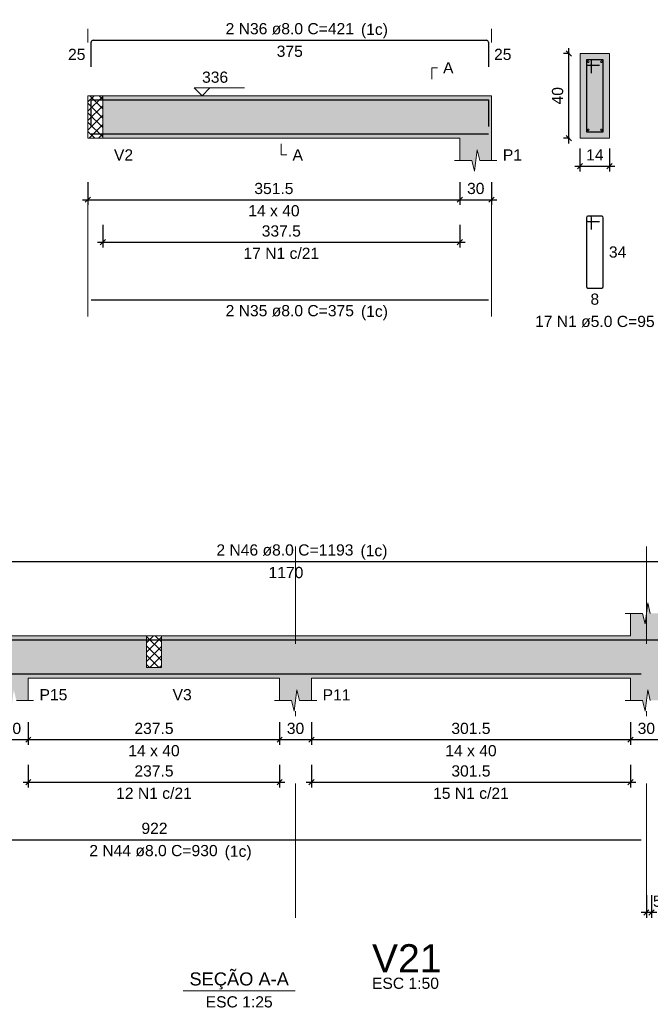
# Model space of a CAD drawing. Header units: millimetres. Extents: x 1434 to 2277, y -793 to -278.
# Tile 91 of 111: x 1853 to 1865, y -404 to -385. Entities that reach past the tile are written whole.
import ezdxf

# ---------------------------------------------------------------- set-up
doc = ezdxf.new("R2010")
doc.units = ezdxf.units.MM
doc.linetypes.add('DASHDOT', pattern=[25.4, 12.7, -6.35, 0, -6.35])
for name, color, linetype, lineweight in [('Descrição da armadura', 7, 'Continuous', 5), ('DT-Barras na forma', 1, 'Continuous', 30), ('DT-Barras no corte', 5, 'Continuous', 5), ('DT-Barras rebatidas', 1, 'Continuous', 30), ('DT-Cotas', 9, 'Continuous', 5), ('DT-Forma', 5, 'Continuous', 5), ('DT-Hachura forma vigas', 252, 'Continuous', 5), ('DT-Hachura intersecção vigas', 9, 'Continuous', 5), ('DT-Hachura seção vigas', 252, 'Continuous', 5), ('DT-Pontilhado', 9, 'DASHDOT', 5), ('DT-Textos', 7, 'Continuous', 5), ('DT-Título', 250, 'Continuous', 20), ('Textos armaduras', 7, 'Continuous', 5)]:
    doc.layers.add(name, color=color, linetype=linetype, lineweight=lineweight)
doc.styles.add('ARIAL', font='arial.ttf')
doc.styles.get("Standard").update_dxf_attribs({"font": 'arial.ttf'})
doc.dimstyles.new('UM_25.000000', dxfattribs={"dimtxt": 0.18, "dimasz": 0.1, "dimexe": 0.1, "dimexo": 0.2, "dimgap": 0, "dimtad": 1, "dimtih": 1, "dimtoh": 1, "dimdec": 1, "dimlfac": 25, "dimzin": 0, "dimdsep": 46, "dimtxsty": 'Standard', "dimcen": 0.09, "dimdle": 0.1, "dimadec": 1, "dimazin": 2, "dimtfac": 1, "dimtdec": 4, "dimtofl": 0, "dimtmove": 0, "dimatfit": 3, "dimfxl": 1, "dimtolj": 1, "dimarcsym": 0})
doc.dimstyles.new('UM_50.000000', dxfattribs={"dimtxt": 0.18, "dimasz": 0.1, "dimexe": 0.1, "dimexo": 0.2, "dimgap": 0, "dimtad": 1, "dimtih": 1, "dimtoh": 1, "dimdec": 1, "dimlfac": 50, "dimzin": 0, "dimdsep": 46, "dimtxsty": 'Standard', "dimcen": 0.09, "dimdle": 0.1, "dimadec": 1, "dimazin": 2, "dimtfac": 1, "dimtdec": 4, "dimtofl": 0, "dimtmove": 0, "dimatfit": 3, "dimfxl": 1, "dimtolj": 1, "dimarcsym": 0})

# ---------------------------------------------------------------- blocks, each defined once
blk = doc.blocks.new('_Oblique')
at = {"color": 0, "linetype": 'ByBlock', "lineweight": -2}
blk.add_line((-0.5, -0.5), (0.5, 0.5), dxfattribs=at)
blk = doc.blocks.new('*D564')
at = {"layer": 'DT-Cotas', "color": 0, "lineweight": -2, "transparency": 16777216}
for p, q in [((1852.827, -398.268), (1852.827, -398.698)), ((1853.427, -398.268), (1853.427, -398.698)), ((1852.727, -398.598), (1853.527, -398.598))]:
    blk.add_line(p, q, dxfattribs=at)
at = {"layer": 'DT-Cotas', "color": 0, "lineweight": -2, "transparency": 16777216, "xscale": 0.1, "yscale": 0.1, "zscale": 0.1, "rotation": 180}
blk.add_blockref('_Oblique', (1852.827, -398.598), dxfattribs=at)
at = {"layer": 'DT-Cotas', "color": 0, "lineweight": -2, "transparency": 16777216, "xscale": 0.1, "yscale": 0.1, "zscale": 0.1}
blk.add_blockref('_Oblique', (1853.427, -398.598), dxfattribs=at)
at = {"layer": 'DT-Cotas', "color": 7, "transparency": 16777216, "insert": (1853.127, -398.386), "char_height": 0.2118, "attachment_point": 5, "rotation": 0.0057, "style": 'ARIAL'}
blk.add_mtext('\\A1;30', dxfattribs=at)
blk = doc.blocks.new('*D565')
at = {"layer": 'DT-Cotas', "color": 0, "lineweight": -2, "transparency": 16777216}
for p, q in [((1853.427, -398.268), (1853.427, -398.698)), ((1858.177, -398.268), (1858.177, -398.698)), ((1853.327, -398.598), (1858.277, -398.598))]:
    blk.add_line(p, q, dxfattribs=at)
at = {"layer": 'DT-Cotas', "color": 0, "lineweight": -2, "transparency": 16777216, "xscale": 0.1, "yscale": 0.1, "zscale": 0.1, "rotation": 180}
blk.add_blockref('_Oblique', (1853.427, -398.598), dxfattribs=at)
at = {"layer": 'DT-Cotas', "color": 0, "lineweight": -2, "transparency": 16777216, "xscale": 0.1, "yscale": 0.1, "zscale": 0.1}
blk.add_blockref('_Oblique', (1858.177, -398.598), dxfattribs=at)
at = {"layer": 'DT-Cotas', "color": 7, "transparency": 16777216, "insert": (1855.802, -398.386), "char_height": 0.2118, "attachment_point": 5, "rotation": 0.0057, "style": 'ARIAL'}
blk.add_mtext('\\A1;237.5', dxfattribs=at)
blk = doc.blocks.new('*D566')
at = {"layer": 'DT-Cotas', "color": 0, "lineweight": -2, "transparency": 16777216}
for p, q in [((1858.177, -398.268), (1858.177, -398.698)), ((1858.777, -398.268), (1858.777, -398.698)), ((1858.077, -398.598), (1858.877, -398.598))]:
    blk.add_line(p, q, dxfattribs=at)
at = {"layer": 'DT-Cotas', "color": 0, "lineweight": -2, "transparency": 16777216, "xscale": 0.1, "yscale": 0.1, "zscale": 0.1, "rotation": 180}
blk.add_blockref('_Oblique', (1858.177, -398.598), dxfattribs=at)
at = {"layer": 'DT-Cotas', "color": 0, "lineweight": -2, "transparency": 16777216, "xscale": 0.1, "yscale": 0.1, "zscale": 0.1}
blk.add_blockref('_Oblique', (1858.777, -398.598), dxfattribs=at)
at = {"layer": 'DT-Cotas', "color": 7, "transparency": 16777216, "insert": (1858.477, -398.386), "char_height": 0.2118, "attachment_point": 5, "rotation": 0.0057, "style": 'ARIAL'}
blk.add_mtext('\\A1;30', dxfattribs=at)
blk = doc.blocks.new('*D567')
at = {"layer": 'DT-Cotas', "color": 0, "lineweight": -2, "transparency": 16777216}
for p, q in [((1858.777, -398.268), (1858.777, -398.698)), ((1864.807, -398.268), (1864.807, -398.698)), ((1858.677, -398.598), (1864.907, -398.598))]:
    blk.add_line(p, q, dxfattribs=at)
at = {"layer": 'DT-Cotas', "color": 0, "lineweight": -2, "transparency": 16777216, "xscale": 0.1, "yscale": 0.1, "zscale": 0.1, "rotation": 180}
blk.add_blockref('_Oblique', (1858.777, -398.598), dxfattribs=at)
at = {"layer": 'DT-Cotas', "color": 0, "lineweight": -2, "transparency": 16777216, "xscale": 0.1, "yscale": 0.1, "zscale": 0.1}
blk.add_blockref('_Oblique', (1864.807, -398.598), dxfattribs=at)
at = {"layer": 'DT-Cotas', "color": 7, "transparency": 16777216, "insert": (1861.792, -398.386), "char_height": 0.2118, "attachment_point": 5, "rotation": 0.0057, "style": 'ARIAL'}
blk.add_mtext('\\A1;301.5', dxfattribs=at)
blk = doc.blocks.new('*D568')
at = {"layer": 'DT-Cotas', "color": 0, "lineweight": -2, "transparency": 16777216}
for p, q in [((1864.807, -398.268), (1864.807, -398.698)), ((1865.407, -398.268), (1865.407, -398.698)), ((1864.707, -398.598), (1865.507, -398.598))]:
    blk.add_line(p, q, dxfattribs=at)
at = {"layer": 'DT-Cotas', "color": 0, "lineweight": -2, "transparency": 16777216, "xscale": 0.1, "yscale": 0.1, "zscale": 0.1, "rotation": 180}
blk.add_blockref('_Oblique', (1864.807, -398.598), dxfattribs=at)
at = {"layer": 'DT-Cotas', "color": 0, "lineweight": -2, "transparency": 16777216, "xscale": 0.1, "yscale": 0.1, "zscale": 0.1}
blk.add_blockref('_Oblique', (1865.407, -398.598), dxfattribs=at)
at = {"layer": 'DT-Cotas', "color": 7, "transparency": 16777216, "insert": (1865.107, -398.386), "char_height": 0.2118, "attachment_point": 5, "rotation": 0.0057, "style": 'ARIAL'}
blk.add_mtext('\\A1;30', dxfattribs=at)
blk = doc.blocks.new('*D572')
at = {"layer": 'DT-Cotas', "color": 0, "lineweight": -2, "transparency": 16777216}
for p, q in [((1853.427, -399.073), (1853.427, -399.502)), ((1858.177, -399.073), (1858.177, -399.502)), ((1853.327, -399.402), (1858.277, -399.402))]:
    blk.add_line(p, q, dxfattribs=at)
at = {"layer": 'DT-Cotas', "color": 0, "lineweight": -2, "transparency": 16777216, "xscale": 0.1, "yscale": 0.1, "zscale": 0.1, "rotation": 180}
blk.add_blockref('_Oblique', (1853.427, -399.402), dxfattribs=at)
at = {"layer": 'DT-Cotas', "color": 0, "lineweight": -2, "transparency": 16777216, "xscale": 0.1, "yscale": 0.1, "zscale": 0.1}
blk.add_blockref('_Oblique', (1858.177, -399.402), dxfattribs=at)
at = {"layer": 'DT-Cotas', "color": 7, "transparency": 16777216, "insert": (1855.802, -399.191), "char_height": 0.2118, "attachment_point": 5, "rotation": 0.0057, "style": 'ARIAL'}
blk.add_mtext('\\A1;237.5', dxfattribs=at)
blk = doc.blocks.new('*D573')
at = {"layer": 'DT-Cotas', "color": 0, "lineweight": -2, "transparency": 16777216}
for p, q in [((1858.777, -399.073), (1858.777, -399.502)), ((1864.807, -399.073), (1864.807, -399.502)), ((1858.677, -399.402), (1864.907, -399.402))]:
    blk.add_line(p, q, dxfattribs=at)
at = {"layer": 'DT-Cotas', "color": 0, "lineweight": -2, "transparency": 16777216, "xscale": 0.1, "yscale": 0.1, "zscale": 0.1, "rotation": 180}
blk.add_blockref('_Oblique', (1858.777, -399.402), dxfattribs=at)
at = {"layer": 'DT-Cotas', "color": 0, "lineweight": -2, "transparency": 16777216, "xscale": 0.1, "yscale": 0.1, "zscale": 0.1}
blk.add_blockref('_Oblique', (1864.807, -399.402), dxfattribs=at)
at = {"layer": 'DT-Cotas', "color": 7, "transparency": 16777216, "insert": (1861.792, -399.191), "char_height": 0.2118, "attachment_point": 5, "rotation": 0.0057, "style": 'ARIAL'}
blk.add_mtext('\\A1;301.5', dxfattribs=at)
blk = doc.blocks.new('*D575')
at = {"layer": 'DT-Cotas', "color": 0, "lineweight": -2, "transparency": 16777216}
for p, q in [((1865.107, -401.537), (1865.107, -401.966)), ((1865.207, -401.537), (1865.207, -401.966)), ((1865.307, -401.866), (1865.007, -401.866))]:
    blk.add_line(p, q, dxfattribs=at)
at = {"layer": 'DT-Cotas', "color": 0, "lineweight": -2, "transparency": 16777216, "xscale": 0.1, "yscale": 0.1, "zscale": 0.1, "rotation": 180}
blk.add_blockref('_Oblique', (1865.107, -401.866), dxfattribs=at)
at = {"layer": 'DT-Cotas', "color": 0, "lineweight": -2, "transparency": 16777216, "xscale": 0.1, "yscale": 0.1, "zscale": 0.1}
blk.add_blockref('_Oblique', (1865.207, -401.866), dxfattribs=at)
at = {"layer": 'DT-Cotas', "color": 7, "transparency": 16777216, "insert": (1865.313, -401.654), "char_height": 0.2118, "attachment_point": 5, "rotation": 0.0057, "style": 'ARIAL'}
blk.add_mtext('\\A1;5', dxfattribs=at)
blk = doc.blocks.new('*D1171')
at = {"layer": 'DT-Cotas', "color": 0, "lineweight": -2, "transparency": 16777216}
for p, q in [((1854.554, -388.058), (1854.554, -388.487)), ((1861.583, -388.058), (1861.583, -388.487)), ((1854.454, -388.387), (1861.683, -388.387))]:
    blk.add_line(p, q, dxfattribs=at)
at = {"layer": 'DT-Cotas', "color": 0, "lineweight": -2, "transparency": 16777216, "xscale": 0.1, "yscale": 0.1, "zscale": 0.1, "rotation": 180}
blk.add_blockref('_Oblique', (1854.554, -388.387), dxfattribs=at)
at = {"layer": 'DT-Cotas', "color": 0, "lineweight": -2, "transparency": 16777216, "xscale": 0.1, "yscale": 0.1, "zscale": 0.1}
blk.add_blockref('_Oblique', (1861.583, -388.387), dxfattribs=at)
at = {"layer": 'DT-Cotas', "color": 7, "transparency": 16777216, "insert": (1858.068, -388.176), "char_height": 0.2118, "attachment_point": 5, "rotation": 0.0057, "style": 'ARIAL'}
blk.add_mtext('\\A1;351.5', dxfattribs=at)
blk = doc.blocks.new('*D1172')
at = {"layer": 'DT-Cotas', "color": 0, "lineweight": -2, "transparency": 16777216}
for p, q in [((1861.583, -388.058), (1861.583, -388.487)), ((1862.183, -388.058), (1862.183, -388.487)), ((1861.483, -388.387), (1862.283, -388.387))]:
    blk.add_line(p, q, dxfattribs=at)
at = {"layer": 'DT-Cotas', "color": 0, "lineweight": -2, "transparency": 16777216, "xscale": 0.1, "yscale": 0.1, "zscale": 0.1, "rotation": 180}
blk.add_blockref('_Oblique', (1861.583, -388.387), dxfattribs=at)
at = {"layer": 'DT-Cotas', "color": 0, "lineweight": -2, "transparency": 16777216, "xscale": 0.1, "yscale": 0.1, "zscale": 0.1}
blk.add_blockref('_Oblique', (1862.183, -388.387), dxfattribs=at)
at = {"layer": 'DT-Cotas', "color": 7, "transparency": 16777216, "insert": (1861.883, -388.176), "char_height": 0.2118, "attachment_point": 5, "rotation": 0.0057, "style": 'ARIAL'}
blk.add_mtext('\\A1;30', dxfattribs=at)
blk = doc.blocks.new('*D1173')
at = {"layer": 'DT-Cotas', "color": 0, "lineweight": -2, "transparency": 16777216}
for p, q in [((1854.834, -388.863), (1854.834, -389.292)), ((1861.583, -388.863), (1861.583, -389.292)), ((1854.734, -389.192), (1861.683, -389.192))]:
    blk.add_line(p, q, dxfattribs=at)
at = {"layer": 'DT-Cotas', "color": 0, "lineweight": -2, "transparency": 16777216, "xscale": 0.1, "yscale": 0.1, "zscale": 0.1, "rotation": 180}
blk.add_blockref('_Oblique', (1854.834, -389.192), dxfattribs=at)
at = {"layer": 'DT-Cotas', "color": 0, "lineweight": -2, "transparency": 16777216, "xscale": 0.1, "yscale": 0.1, "zscale": 0.1}
blk.add_blockref('_Oblique', (1861.583, -389.192), dxfattribs=at)
at = {"layer": 'DT-Cotas', "color": 7, "transparency": 16777216, "insert": (1858.208, -388.98), "char_height": 0.2118, "attachment_point": 5, "rotation": 0.0057, "style": 'ARIAL'}
blk.add_mtext('\\A1;337.5', dxfattribs=at)
blk = doc.blocks.new('*D1174')
at = {"layer": 'DT-Cotas', "color": 0, "lineweight": -2, "transparency": 16777216}
for p, q in [((1863.641, -387.322), (1863.641, -385.522)), ((1863.653, -385.622), (1863.541, -385.622)), ((1863.653, -387.222), (1863.541, -387.222))]:
    blk.add_line(p, q, dxfattribs=at)
at = {"layer": 'DT-Cotas', "color": 0, "lineweight": -2, "transparency": 16777216, "xscale": 0.1, "yscale": 0.1, "zscale": 0.1}
for p, rotation in [((1863.641, -385.622), 90), ((1863.641, -387.222), 270)]:
    blk.add_blockref('_Oblique', p, dxfattribs=dict(at, rotation=rotation))
at = {"layer": 'DT-Cotas', "color": 7, "transparency": 16777216, "insert": (1863.43, -386.422), "char_height": 0.2118, "attachment_point": 5, "rotation": 90, "style": 'ARIAL'}
blk.add_mtext('\\A1;40', dxfattribs=at)
blk = doc.blocks.new('*D1175')
at = {"layer": 'DT-Cotas', "color": 0, "lineweight": -2, "transparency": 16777216}
for p, q in [((1863.853, -387.422), (1863.853, -387.852)), ((1864.413, -387.422), (1864.413, -387.852)), ((1863.753, -387.752), (1864.513, -387.752))]:
    blk.add_line(p, q, dxfattribs=at)
at = {"layer": 'DT-Cotas', "color": 0, "lineweight": -2, "transparency": 16777216, "xscale": 0.1, "yscale": 0.1, "zscale": 0.1, "rotation": 180}
blk.add_blockref('_Oblique', (1863.853, -387.752), dxfattribs=at)
at = {"layer": 'DT-Cotas', "color": 0, "lineweight": -2, "transparency": 16777216, "xscale": 0.1, "yscale": 0.1, "zscale": 0.1}
blk.add_blockref('_Oblique', (1864.413, -387.752), dxfattribs=at)
at = {"layer": 'DT-Cotas', "color": 7, "transparency": 16777216, "insert": (1864.133, -387.54), "char_height": 0.2118, "attachment_point": 5, "rotation": 0.0057, "style": 'ARIAL'}
blk.add_mtext('\\A1;14', dxfattribs=at)

msp = doc.modelspace()

# ---------------------------------------------------------------- hatches: boundary and pattern name
at = {"layer": 'DT-Hachura forma vigas', "linetype": 'Continuous'}
for points in [[(1862.1831, -387.6461), (1862.1831, -387.2225), (1862.1831, -386.4225), (1861.5831, -386.4225), (1854.8335, -386.4225), (1854.8335, -387.2225), (1861.5831, -387.2225), (1861.5831, -387.6461), (1861.8081, -387.6461), (1861.8581, -387.8461), (1861.9081, -387.4461), (1861.9581, -387.6461), (1862.1831, -387.6461)], [(1855.9419, -397.2328), (1855.6619, -397.2328), (1855.6619, -396.6328), (1853.4267, -396.6328), (1852.8267, -396.6328), (1847.5667, -396.6328), (1847.5667, -397.4328), (1852.8267, -397.4328), (1852.8267, -397.8564), (1853.0517, -397.8564), (1853.1017, -398.0564), (1853.1517, -397.6564), (1853.2017, -397.8564), (1853.4267, -397.8564), (1853.4267, -397.4328), (1855.6619, -397.4328), (1855.9419, -397.4328), (1858.1771, -397.4328), (1858.1771, -397.8564), (1858.4021, -397.8564), (1858.4521, -398.0564), (1858.5021, -397.6564), (1858.5521, -397.8564), (1858.7771, -397.8564), (1858.7771, -397.4328), (1864.8071, -397.4328), (1864.8071, -397.8564), (1865.0321, -397.8564), (1865.0821, -398.0564), (1865.1321, -397.6564), (1865.1821, -397.8564), (1865.4071, -397.8564), (1865.4071, -397.4328), (1871.4667, -397.4328), (1871.4667, -396.6328), (1865.4071, -396.6328), (1865.4071, -396.2092), (1865.1821, -396.2092), (1865.1321, -396.0092), (1865.0821, -396.4092), (1865.0321, -396.2092), (1864.8071, -396.2092), (1864.8071, -396.6328), (1858.7771, -396.6328), (1858.1771, -396.6328), (1855.9419, -396.6328), (1855.9419, -397.2328)]]:
    msp.add_hatch(color=256, dxfattribs=at).paths.add_polyline_path(points)
at = {"layer": 'DT-Hachura intersecção vigas', "linetype": 'Continuous'}
h = msp.add_hatch(dxfattribs=at)
h.set_pattern_fill('ANSI37', color=256, style=0)
h.set_pattern_definition([(45, (1796.55782, -450.89867), (-0.08838835, 0.08838835), []), (135, (1796.55782, -450.89867), (-0.08838835, -0.08838835), [])])
h.paths.add_polyline_path([(1854.5535, -387.2225), (1854.8335, -387.2225), (1854.8335, -386.4225), (1854.5535, -386.4225), (1854.5535, -387.2225)])
h = msp.add_hatch(dxfattribs=at)
h.set_pattern_fill('ANSI37', color=256, style=0)
h.set_pattern_definition([(45, (1842.64089, -438.42438), (-0.08838835, 0.08838835), []), (135, (1842.64089, -438.42438), (-0.08838835, -0.08838835), [])])
h.paths.add_polyline_path([(1855.6619, -397.2328), (1855.9419, -397.2328), (1855.9419, -396.6328), (1855.6619, -396.6328), (1855.6619, -397.2328)])
at = {"layer": 'DT-Hachura seção vigas', "linetype": 'Continuous'}
msp.add_hatch(color=256, dxfattribs=at).paths.add_polyline_path([(1863.8533, -387.2225), (1863.8533, -387.2225), (1864.4133, -387.2225), (1864.4133, -385.6225), (1863.8533, -385.6225), (1863.8533, -387.2225)])

# ---------------------------------------------------------------- linework, layer by layer
at = {"layer": 'DT-Barras na forma'}
for p, q in [((1864.0733, -385.7425), (1863.9733, -385.7425)), ((1863.9733, -385.7425), (1863.9733, -387.1025)), ((1864.2933, -385.7425), (1863.9733, -385.7425)), ((1863.9733, -385.7425), (1863.9733, -385.8425)), ((1864.0733, -385.9925), (1864.0733, -385.7425)), ((1864.2933, -387.1025), (1864.2933, -385.7425)), ((1863.9733, -385.8425), (1864.2233, -385.8425)), ((1863.9733, -387.1025), (1864.2933, -387.1025))]:
    msp.add_line(p, q, dxfattribs=at)
for points in [[(1854.6135, -387.0041), (1854.6135, -386.5005), (1862.1231, -386.5005), (1862.1231, -387.0041)], [(1854.6135, -387.1445), (1862.1231, -387.1445)], [(1846.5767, -397.2143), (1846.5767, -396.7108), (1869.9767, -396.7108)], [(1846.5767, -397.1548), (1846.5767, -397.3548), (1865.0071, -397.3548)]]:
    msp.add_lwpolyline(points, dxfattribs=at)
at = {"layer": 'DT-Barras no corte'}
for centre in [(1864.0093, -385.7785), (1864.2573, -385.7785), (1864.0093, -387.0665), (1864.2573, -387.0665)]:
    msp.add_circle(centre, 0.016, dxfattribs=at)
at = {"layer": 'DT-Barras rebatidas'}
for p, q in [((1854.6135, -385.8745), (1854.6135, -385.4109)), ((1854.6535, -385.3709), (1862.0831, -385.3709)), ((1862.1231, -385.4109), (1862.1231, -385.8745)), ((1863.9733, -388.7292), (1863.9733, -390.0292)), ((1863.9733, -388.7292), (1863.9733, -388.7692)), ((1864.0433, -388.6992), (1864.0033, -388.6992)), ((1864.2633, -388.6992), (1864.0033, -388.6992)), ((1864.0733, -388.9492), (1864.0733, -388.7292)), ((1864.2933, -390.0292), (1864.2933, -388.7292)), ((1864.0033, -388.7992), (1864.2233, -388.7992)), ((1864.0033, -390.0592), (1864.2633, -390.0592)), ((1854.6135, -390.2791), (1862.1231, -390.2791)), ((1846.6167, -395.2282), (1869.9767, -395.2282)), ((1846.6167, -400.4894), (1865.0071, -400.4894))]:
    msp.add_line(p, q, dxfattribs=at)
for centre, radius, start, end in [((1854.6535, -385.4109), 0.04, 90, 180), ((1862.0831, -385.4109), 0.04, 0, 90), ((1864.0033, -388.7292), 0.03, 90, 180), ((1864.0033, -388.7292), 0.03, 90, 180), ((1864.0033, -388.7692), 0.03, 180, 270), ((1864.0433, -388.7292), 0.03, 0, 90), ((1864.2633, -388.7292), 0.03, 0, 90), ((1864.0033, -390.0292), 0.03, 180, 270), ((1864.2633, -390.0292), 0.03, 270, 0)]:
    msp.add_arc(centre, radius, start, end, dxfattribs=at)
at = {"layer": 'DT-Forma'}
for p, q in [((1864.4133, -385.6225), (1863.8533, -385.6225)), ((1863.8533, -385.6225), (1863.8533, -385.6225)), ((1863.8533, -385.6225), (1863.8533, -387.2225)), ((1864.4133, -387.2225), (1864.4133, -385.6225)), ((1864.4133, -385.6225), (1864.4133, -385.6225)), ((1854.5535, -386.4225), (1854.8335, -386.4225)), ((1854.8335, -386.4225), (1861.5831, -386.4225)), ((1861.5831, -386.4225), (1862.1831, -386.4225)), ((1854.5535, -387.2225), (1854.8335, -387.2225)), ((1854.8335, -387.2225), (1861.5831, -387.2225)), ((1861.5831, -387.2225), (1861.5831, -387.6461)), ((1862.1831, -387.6461), (1862.1831, -387.2225)), ((1863.8533, -387.2225), (1864.4133, -387.2225)), ((1863.8533, -387.2225), (1863.8533, -387.2225)), ((1864.4133, -387.2225), (1864.4133, -387.2225)), ((1861.8581, -387.8461), (1861.9081, -387.4461)), ((1861.9081, -387.4461), (1861.9581, -387.6461)), ((1861.4831, -387.6461), (1861.8081, -387.6461)), ((1861.8081, -387.6461), (1861.8581, -387.8461)), ((1861.9581, -387.6461), (1862.2831, -387.6461)), ((1865.0821, -396.4092), (1865.1321, -396.0092)), ((1865.1321, -396.0092), (1865.1821, -396.2092)), ((1864.7071, -396.2092), (1865.0321, -396.2092)), ((1864.8071, -396.6328), (1864.8071, -396.2092)), ((1865.0321, -396.2092), (1865.0821, -396.4092)), ((1852.8267, -396.6328), (1853.4267, -396.6328)), ((1853.4267, -396.6328), (1855.6619, -396.6328)), ((1855.6619, -396.6328), (1855.9419, -396.6328)), ((1855.9419, -396.6328), (1858.1771, -396.6328)), ((1858.1771, -396.6328), (1858.7771, -396.6328)), ((1858.7771, -396.6328), (1864.8071, -396.6328)), ((1853.4267, -397.8564), (1853.4267, -397.4328)), ((1853.4267, -397.4328), (1855.6619, -397.4328)), ((1855.6619, -397.4328), (1855.9419, -397.4328)), ((1855.9419, -397.4328), (1858.1771, -397.4328)), ((1858.1771, -397.4328), (1858.1771, -397.8564)), ((1858.7771, -397.8564), (1858.7771, -397.4328)), ((1858.7771, -397.4328), (1864.8071, -397.4328)), ((1864.8071, -397.4328), (1864.8071, -397.8564)), ((1858.4521, -398.0564), (1858.5021, -397.6564)), ((1858.5021, -397.6564), (1858.5521, -397.8564)), ((1865.0821, -398.0564), (1865.1321, -397.6564)), ((1865.1321, -397.6564), (1865.1821, -397.8564)), ((1853.2017, -397.8564), (1853.5267, -397.8564)), ((1858.0771, -397.8564), (1858.4021, -397.8564)), ((1858.4021, -397.8564), (1858.4521, -398.0564)), ((1858.5521, -397.8564), (1858.8771, -397.8564)), ((1864.7071, -397.8564), (1865.0321, -397.8564)), ((1865.0321, -397.8564), (1865.0821, -398.0564))]:
    msp.add_line(p, q, dxfattribs=at)
at = {"layer": 'DT-Forma', "linetype": 'Continuous'}
for p, q in [((1854.5535, -387.2225), (1854.5535, -386.4225)), ((1862.1831, -386.4225), (1862.1831, -387.2225))]:
    msp.add_line(p, q, dxfattribs=at)
at = {"layer": 'DT-Pontilhado', "ltscale": 0.2}
for p, q in [((1854.5535, -390.5968), (1854.5535, -385.1591)), ((1862.1831, -390.5968), (1862.1831, -385.1591)), ((1854.8335, -386.4225), (1854.8335, -387.2225)), ((1858.4771, -401.9661), (1858.4771, -394.9458)), ((1865.1071, -401.9661), (1865.1071, -394.9458)), ((1855.6619, -396.6328), (1855.6619, -397.2328)), ((1855.9419, -396.6328), (1855.9419, -397.2328)), ((1855.6619, -397.2328), (1855.9419, -397.2328))]:
    msp.add_line(p, q, dxfattribs=at)
at = {"layer": 'DT-Textos'}
msp.add_line((1856.3529, -403.3472), (1858.4709, -403.3472), dxfattribs=at)
for points in [[(1861.0536, -386.1048), (1861.0536, -385.893), (1861.1595, -385.893)], [(1856.8584, -386.2742), (1856.7102, -386.4225), (1856.5619, -386.2742), (1857.515, -386.2742)], [(1858.2083, -387.3284), (1858.2083, -387.5402), (1858.3142, -387.5402)]]:
    msp.add_lwpolyline(points, dxfattribs=at)

# ---------------------------------------------------------------- texts
at = {"layer": 'Descrição da armadura', "linetype": 'Continuous', "char_height": 0.2118, "attachment_point": 8, "line_spacing_factor": 0.798, "style": 'ARIAL'}
for s, insert, width in [('2 N36 ø8.0 C=421', (1858.3683, -385.265), 4.8647), ('17 N1 c/21', (1858.2083, -389.5099), 2.869342), ('2 N35 ø8.0 C=375', (1858.3683, -390.5968), 4.8647), ('17 N1 ø5.0 C=95', (1864.1333, -390.8005), 4.534748), ('2 N46 ø8.0 C=1193', (1858.2767, -395.1223), 5.194653), ('12 N1 c/21', (1855.8019, -399.7202), 2.869342), ('15 N1 c/21', (1861.7921, -399.7202), 2.869342), ('2 N44 ø8.0 C=930', (1855.7919, -400.8071), 4.8647)]:
    msp.add_mtext(s, dxfattribs=dict(at, insert=insert, width=width))
at = {"layer": 'DT-Textos', "line_spacing_factor": 0.798, "style": 'ARIAL'}
for s, insert, char_height, width, attachment_point in [('(1c)', (1859.7138, -385.3347), 0.2118, 0.872216, 7), ('A', (1861.2654, -385.9989), 0.2118, 0.337807, 7), ('336', (1856.7102, -386.1789), 0.2118, 0.845013, 7), ('V2', (1855.0453, -387.6461), 0.2118, 0.619479, 7), ('A', (1858.4201, -387.6461), 0.2118, 0.337807, 7), ('P1', (1862.3949, -387.6461), 0.2118, 0.619479, 7), ('14 x 40', (1858.0683, -388.7051), 0.2118, 1.66134, 8), ('(1c)', (1859.7138, -390.6667), 0.2118, 0.872216, 7), ('(1c)', (1859.7049, -395.1924), 0.2118, 0.872216, 7), ('P15', (1853.6385, -397.8564), 0.2118, 0.90115, 7), ('V3', (1856.1537, -397.8564), 0.2118, 0.619479, 7), ('P11', (1858.9889, -397.8564), 0.2118, 0.90115, 7), ('14 x 40', (1855.8019, -398.9154), 0.2118, 1.66134, 8), ('14 x 40', (1861.7921, -398.9154), 0.2118, 1.66134, 8), ('(1c)', (1857.1379, -400.8774), 0.2118, 0.872216, 7), ('SEÇÃO A-A', (1857.4119, -403.3224), 0.2471, 4.137152, 8), ('ESC 1:50', (1859.9214, -403.3133), 0.2118, 2.167804, 7), ('ESC 1:25', (1857.4119, -403.6649), 0.2118, 2.167804, 8)]:
    msp.add_mtext(s, dxfattribs=dict(at, insert=insert, char_height=char_height, width=width, attachment_point=attachment_point))
at = {"layer": 'DT-Título', "insert": (1859.9214, -402.9956), "char_height": 0.5295, "width": 2.703449, "attachment_point": 7, "line_spacing_factor": 0.798, "style": 'ARIAL'}
msp.add_mtext('V21', dxfattribs=at)
at = {"layer": 'Textos armaduras', "linetype": 'Continuous', "char_height": 0.2118, "attachment_point": 7, "line_spacing_factor": 0.798, "style": 'ARIAL'}
for s, insert, width in [('375', (1858.1209, -385.6886), 0.989858), ('25', (1854.1777, -385.7486), 0.659905), ('25', (1862.229, -385.7486), 0.659905), ('34', (1864.3992, -389.4851), 0.659905), ('8', (1864.0508, -390.3769), 0.329953), ('1170', (1857.9668, -395.5459), 1.31981), ('922', (1855.5645, -400.3835), 0.989858)]:
    msp.add_mtext(s, dxfattribs=dict(at, insert=insert, width=width))

# ---------------------------------------------------------------- dimensions: what is measured, and where the dimension line sits
at = {"layer": 'DT-Cotas'}
dim = msp.add_linear_dim(base=(1863.6415, -385.6225), p1=(1863.8533, -387.2225), p2=(1863.8533, -385.6225), angle=90, dimstyle='UM_25.000000', override={"dimtxt": 0.2118, "dimasz": 0.1, "dimexe": 0.1, "dimexo": 0.2, "dimtad": 1, "dimtih": 0, "dimtoh": 0, "dimdec": 1, "dimlfac": 25, "dimzin": 8, "dimtxsty": 'ARIAL', "dimblk": 'Oblique', "dimblk1": 'Oblique', "dimblk2": 'Oblique', "dimsah": 1, "dimdle": 0.1, "dimse1": 0, "dimse2": 0, "dimclrt": 7, "dimadec": 1, "dimazin": 3, "dimtmove": 2, "dimldrblk": 'Oblique'}, dxfattribs=at)
dim.commit()
dim.dimension.update_dxf_attribs({"geometry": '*D1174', "text_midpoint": (1863.4297, -386.4225), "dimtype": 160, "text_rotation": 90})
for base, p1, p2, dimstyle, override, picture, middle in [((1864.4133, -387.752), (1863.8533, -387.2225), (1864.4133, -387.2225), 'UM_25.000000', {"dimtxt": 0.2118, "dimasz": 0.1, "dimexe": 0.1, "dimexo": 0.2, "dimtad": 1, "dimtih": 0, "dimtoh": 0, "dimdec": 1, "dimlfac": 25, "dimzin": 8, "dimtxsty": 'ARIAL', "dimblk": 'Oblique', "dimblk1": 'Oblique', "dimblk2": 'Oblique', "dimsah": 1, "dimdle": 0.1, "dimse1": 0, "dimse2": 0, "dimclrt": 7, "dimadec": 1, "dimazin": 3, "dimtmove": 2, "dimldrblk": 'Oblique'}, '*D1175', (1864.1333, -387.5402)), ((1861.5831, -388.3874), (1854.5535, -387.8579), (1861.5831, -387.8579), 'UM_50.000000', {"dimtxt": 0.2118, "dimasz": 0.1, "dimexe": 0.1, "dimexo": 0.2, "dimtad": 1, "dimtih": 0, "dimtoh": 0, "dimdec": 1, "dimlfac": 50, "dimzin": 8, "dimtxsty": 'ARIAL', "dimblk": 'Oblique', "dimblk1": 'Oblique', "dimblk2": 'Oblique', "dimsah": 1, "dimdle": 0.1, "dimse1": 0, "dimse2": 0, "dimclrt": 7, "dimadec": 1, "dimazin": 3, "dimtmove": 2, "dimldrblk": 'Oblique'}, '*D1171', (1858.0683, -388.1756)), ((1862.1831, -388.3874), (1861.5831, -387.8579), (1862.1831, -387.8579), 'UM_50.000000', {"dimtxt": 0.2118, "dimasz": 0.1, "dimexe": 0.1, "dimexo": 0.2, "dimtad": 1, "dimtih": 0, "dimtoh": 0, "dimdec": 1, "dimlfac": 50, "dimzin": 8, "dimtxsty": 'ARIAL', "dimblk": 'Oblique', "dimblk1": 'Oblique', "dimblk2": 'Oblique', "dimsah": 1, "dimdle": 0.1, "dimse1": 0, "dimse2": 0, "dimclrt": 7, "dimadec": 1, "dimazin": 3, "dimtmove": 2, "dimldrblk": 'Oblique'}, '*D1172', (1861.8831, -388.1756)), ((1861.5831, -389.1922), (1854.8335, -388.6627), (1861.5831, -388.6627), 'UM_50.000000', {"dimtxt": 0.2118, "dimasz": 0.1, "dimexe": 0.1, "dimexo": 0.2, "dimtad": 1, "dimtih": 0, "dimtoh": 0, "dimdec": 1, "dimlfac": 50, "dimzin": 8, "dimtxsty": 'ARIAL', "dimblk": 'Oblique', "dimblk1": 'Oblique', "dimblk2": 'Oblique', "dimsah": 1, "dimdle": 0.1, "dimse1": 0, "dimse2": 0, "dimclrt": 7, "dimadec": 1, "dimazin": 3, "dimtmove": 2, "dimldrblk": 'Oblique'}, '*D1173', (1858.2083, -388.9804)), ((1853.4267, -398.5977), (1852.8267, -398.0682), (1853.4267, -398.0682), 'UM_50.000000', {"dimtxt": 0.2118, "dimasz": 0.1, "dimexe": 0.1, "dimexo": 0.2, "dimtad": 1, "dimtih": 0, "dimtoh": 0, "dimdec": 1, "dimlfac": 50, "dimzin": 8, "dimtxsty": 'ARIAL', "dimblk": 'Oblique', "dimblk1": 'Oblique', "dimblk2": 'Oblique', "dimsah": 1, "dimdle": 0.1, "dimse1": 0, "dimse2": 0, "dimclrt": 7, "dimadec": 1, "dimazin": 3, "dimtmove": 2, "dimldrblk": 'Oblique'}, '*D564', (1853.1267, -398.3859)), ((1858.1771, -398.5977), (1853.4267, -398.0682), (1858.1771, -398.0682), 'UM_50.000000', {"dimtxt": 0.2118, "dimasz": 0.1, "dimexe": 0.1, "dimexo": 0.2, "dimtad": 1, "dimtih": 0, "dimtoh": 0, "dimdec": 1, "dimlfac": 50, "dimzin": 8, "dimtxsty": 'ARIAL', "dimblk": 'Oblique', "dimblk1": 'Oblique', "dimblk2": 'Oblique', "dimsah": 1, "dimdle": 0.1, "dimse1": 0, "dimse2": 0, "dimclrt": 7, "dimadec": 1, "dimazin": 3, "dimtmove": 2, "dimldrblk": 'Oblique'}, '*D565', (1855.8019, -398.3859)), ((1858.7771, -398.5977), (1858.1771, -398.0682), (1858.7771, -398.0682), 'UM_50.000000', {"dimtxt": 0.2118, "dimasz": 0.1, "dimexe": 0.1, "dimexo": 0.2, "dimtad": 1, "dimtih": 0, "dimtoh": 0, "dimdec": 1, "dimlfac": 50, "dimzin": 8, "dimtxsty": 'ARIAL', "dimblk": 'Oblique', "dimblk1": 'Oblique', "dimblk2": 'Oblique', "dimsah": 1, "dimdle": 0.1, "dimse1": 0, "dimse2": 0, "dimclrt": 7, "dimadec": 1, "dimazin": 3, "dimtmove": 2, "dimldrblk": 'Oblique'}, '*D566', (1858.4771, -398.3859)), ((1864.8071, -398.5977), (1858.7771, -398.0682), (1864.8071, -398.0682), 'UM_50.000000', {"dimtxt": 0.2118, "dimasz": 0.1, "dimexe": 0.1, "dimexo": 0.2, "dimtad": 1, "dimtih": 0, "dimtoh": 0, "dimdec": 1, "dimlfac": 50, "dimzin": 8, "dimtxsty": 'ARIAL', "dimblk": 'Oblique', "dimblk1": 'Oblique', "dimblk2": 'Oblique', "dimsah": 1, "dimdle": 0.1, "dimse1": 0, "dimse2": 0, "dimclrt": 7, "dimadec": 1, "dimazin": 3, "dimtmove": 2, "dimldrblk": 'Oblique'}, '*D567', (1861.7921, -398.3859)), ((1865.4071, -398.5977), (1864.8071, -398.0682), (1865.4071, -398.0682), 'UM_50.000000', {"dimtxt": 0.2118, "dimasz": 0.1, "dimexe": 0.1, "dimexo": 0.2, "dimtad": 1, "dimtih": 0, "dimtoh": 0, "dimdec": 1, "dimlfac": 50, "dimzin": 8, "dimtxsty": 'ARIAL', "dimblk": 'Oblique', "dimblk1": 'Oblique', "dimblk2": 'Oblique', "dimsah": 1, "dimdle": 0.1, "dimse1": 0, "dimse2": 0, "dimclrt": 7, "dimadec": 1, "dimazin": 3, "dimtmove": 2, "dimldrblk": 'Oblique'}, '*D568', (1865.1071, -398.3859)), ((1858.1771, -399.4025), (1853.4267, -398.873), (1858.1771, -398.873), 'UM_50.000000', {"dimtxt": 0.2118, "dimasz": 0.1, "dimexe": 0.1, "dimexo": 0.2, "dimtad": 1, "dimtih": 0, "dimtoh": 0, "dimdec": 1, "dimlfac": 50, "dimzin": 8, "dimtxsty": 'ARIAL', "dimblk": 'Oblique', "dimblk1": 'Oblique', "dimblk2": 'Oblique', "dimsah": 1, "dimdle": 0.1, "dimse1": 0, "dimse2": 0, "dimclrt": 7, "dimadec": 1, "dimazin": 3, "dimtmove": 2, "dimldrblk": 'Oblique'}, '*D572', (1855.8019, -399.1907)), ((1864.8071, -399.4025), (1858.7771, -398.873), (1864.8071, -398.873), 'UM_50.000000', {"dimtxt": 0.2118, "dimasz": 0.1, "dimexe": 0.1, "dimexo": 0.2, "dimtad": 1, "dimtih": 0, "dimtoh": 0, "dimdec": 1, "dimlfac": 50, "dimzin": 8, "dimtxsty": 'ARIAL', "dimblk": 'Oblique', "dimblk1": 'Oblique', "dimblk2": 'Oblique', "dimsah": 1, "dimdle": 0.1, "dimse1": 0, "dimse2": 0, "dimclrt": 7, "dimadec": 1, "dimazin": 3, "dimtmove": 2, "dimldrblk": 'Oblique'}, '*D573', (1861.7921, -399.1907)), ((1865.1071, -401.8661), (1865.2071, -401.3366), (1865.1071, -401.3366), 'UM_50.000000', {"dimtxt": 0.2118, "dimasz": 0.1, "dimexe": 0.1, "dimexo": 0.2, "dimtad": 1, "dimtih": 0, "dimtoh": 0, "dimdec": 1, "dimlfac": 50, "dimzin": 8, "dimtxsty": 'ARIAL', "dimblk": 'Oblique', "dimblk1": 'Oblique', "dimblk2": 'Oblique', "dimsah": 1, "dimdle": 0.1, "dimse1": 0, "dimse2": 0, "dimclrt": 7, "dimadec": 1, "dimazin": 3, "dimtmove": 2, "dimldrblk": 'Oblique'}, '*D575', (1865.313, -401.6543))]:
    dim = msp.add_linear_dim(base=base, p1=p1, p2=p2, dimstyle=dimstyle, override=override, dxfattribs=at)
    dim.commit()
    dim.dimension.update_dxf_attribs({"geometry": picture, "text_midpoint": middle, "dimtype": 160, "text_rotation": 0.00573})

doc.saveas('drawing.dxf')
